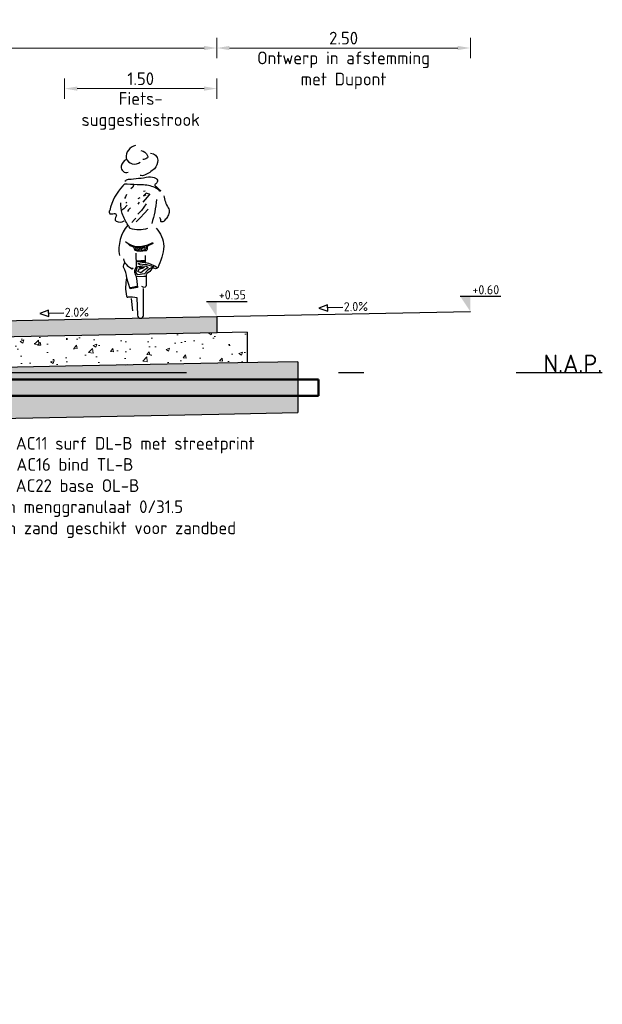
# Model space of a CAD drawing. Header units: metres. Extents: x 90794 to 91984, y 464666 to 465269.
# Tile 79 of 81: x 91550.87 to 91556.62, y 465095.53 to 465105.24. Entities that reach past the tile are written whole.
import ezdxf
from ezdxf import colors
from ezdxf.entities.mleader import LeaderData, LeaderLine
from ezdxf.math import Vec2, Vec3

# ---------------------------------------------------------------- set-up
doc = ezdxf.new("R2010")
doc.units = ezdxf.units.M
for name, pattern in [('AL-NAP_LIJN', [15.25, 12, -1.5, 0.25, -1.5]), ('RI-PVC160', [5, 4, -0.5, 0, -0.5]), ('XX-AFBREEK', [7, 4, -1, 1, -1])]:
    doc.linetypes.add(name, pattern=pattern)
for name, color, linetype, lineweight in [('N-WE-RI-HWA_TRANSPORTLEIDING_PVC_160-GD', 150, 'RI-PVC160', 50), ('N-WE-VH-VERHARDING-SD', 7, 'Continuous', 25), ('N-WE-VH-VERHARDING_ASFALT-AD-50', 8, 'Continuous', 18), ('N-WE-VH-VERHARDING_FUNDERING_GRANULAAT-AD-50', 252, 'Continuous', 18), ('N-WE-VH-VERHARDING_FUNDERING_ZAND-AD-50', 252, 'Continuous', 18), ('X-XX-AL-AANKLEDING-SD', 253, 'Continuous', 25), ('X-XX-AL-CONSTRUCTIELIJN-GD', 7, 'Continuous', 25), ('X-XX-AL-M', 7, 'Continuous', 18), ('X-XX-AL-NAP-GD', 7, 'AL-NAP_LIJN', 25), ('X-XX-AL-NAP-T35', 2, 'Continuous', 35), ('X-XX-AL-PEILMAAT-SD', 7, 'Continuous', 25), ('X-XX-AL-T25', 7, 'Continuous', 25)]:
    doc.layers.add(name, color=color, linetype=linetype, lineweight=lineweight)
doc.layers.get('0').freeze()
doc.styles.add('NLCS-ISO', font='NLCS-ISO.ttf')
doc.styles.add('NLCS-ISO-M50-T25', font='NLCS-ISO.ttf', dxfattribs={"height": 0.125})
doc.styles.add('NLCS-ISO-M50-T35', font='NLCS-ISO.ttf', dxfattribs={"height": 0.175})
doc.dimstyles.new('NLCS-M50-T25-PIJL_L2_H1', dxfattribs={"dimscale": 0.05, "dimtxt": 2.5, "dimasz": 2.5, "dimexe": 2, "dimexo": 2, "dimgap": 0.7, "dimtad": 1, "dimzin": 0, "dimdsep": 46, "dimtxsty": 'NLCS-ISO-M50-T25', "dimcen": 0, "dimdle": 2, "dimclrd": 256, "dimclre": 256, "dimclrt": 256, "dimadec": 1, "dimazin": 0, "dimtfac": 1, "dimtdec": 3, "dimtofl": 0, "dimtmove": 0, "dimatfit": 3, "dimfxl": 2, "dimfxlon": 1, "dimtfillclr": 256, "dimtolj": 1, "dimtzin": 0, "dimlwd": -1, "dimlwe": -1, "dimarcsym": 0})

# ---------------------------------------------------------------- blocks, each defined once
blk = doc.blocks.new('SAL-AANKLEDING_FIETSTER_ACHTERAANZICHT-D')
for points in [[(-0.05036666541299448, 1.702128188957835, 0.3729935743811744), (-0.1443304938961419, 1.576690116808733, 0.5036676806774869), (-0.004195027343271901, 1.536816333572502, 150.9347991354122)], [(0.001547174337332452, 1.652982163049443, -0.2516780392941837), (0.06855687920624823, 1.59934865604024, -0.3988137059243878), (0.06031594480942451, 1.577203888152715, -0.1870109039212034), (0.01987138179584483, 1.564280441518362, 2.207361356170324)], [(-0.1400262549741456, 1.564633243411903, 0.2366755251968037), (-0.1918980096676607, 1.49687373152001, 0.5833860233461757), (-0.1221089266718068, 1.437716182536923, -0.4976141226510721)], [(0.09790349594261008, 1.626574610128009, -0.4025446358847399), (0.1682250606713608, 1.555602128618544, -0.2044483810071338), (0.1344919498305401, 1.473054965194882, -0.1077867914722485), (0.03609575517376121, 1.410709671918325, -0.2325993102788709), (-0.004371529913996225, 1.40683692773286, 0.7564230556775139)], [(-0.1560814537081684, 1.350391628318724, -0.1543364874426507), (-0.118666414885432, 1.368335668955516, 0.02169274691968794), (0.07737407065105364, 1.391957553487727, -0.1539746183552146), (0.1510752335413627, 1.376806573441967, -0.4331946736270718), (0.1624845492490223, 1.338620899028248, -0.1629766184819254), (0.1426668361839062, 1.321223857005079, 0.569714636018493), (0.1515292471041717, 1.296105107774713, 0.02165330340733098), (0.1923476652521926, 1.260255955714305, -1.283993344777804), (0.184317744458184, 1.254201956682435, 0.09354437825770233), (0.1238781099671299, 1.294527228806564, 0.0691951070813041), (-0.003385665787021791, 1.31457193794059, -0.02392113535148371), (-0.1336316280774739, 1.32078161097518, 0.2908349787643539), (-0.1750755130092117, 1.305341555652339, 0.1431388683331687), (-0.3046928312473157, 1.061148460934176, 0.3691134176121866), (-0.3030979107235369, 1.026709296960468, -0.04687917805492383), (-0.2480470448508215, 1.029864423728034, -0.3023433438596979), (-0.2409438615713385, 1.004489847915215, 0.4212362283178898), (-0.2430821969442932, 0.9549567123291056, 0.2464398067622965), (-0.1643989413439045, 0.9581711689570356, -4.327812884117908)], [(0.1556216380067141, 1.168147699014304, -0.05330555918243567), (0.1094504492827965, 0.932712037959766, 2.556334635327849)], [(0.2284341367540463, 1.206544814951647, 0.107816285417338), (0.2709692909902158, 1.0877346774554, -0.1893810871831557), (0.2796339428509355, 1.041245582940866, -0.09113107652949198), (0.2631470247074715, 0.9989673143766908, -0.04373154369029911), (0.235334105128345, 0.9616888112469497, -0.1679475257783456), (0.2104793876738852, 0.9477988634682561, -0.4987150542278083), (0.1991395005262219, 0.9583296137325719, 0.2412757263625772), (0.1854750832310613, 0.9934927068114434, 2.413704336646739)], [(0.06708487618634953, 0.8838321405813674, -0.1738505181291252), (-0.1021136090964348, 0.8836587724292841, 0.000577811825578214), (-0.1235603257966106, 0.9142769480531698, -0.07660966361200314), (-0.181426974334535, 1.031288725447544, -0.07997328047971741), (-0.1970279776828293, 1.136841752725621, -39.68799174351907)], [(-0.126831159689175, 0.9152743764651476, 0.2242817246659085), (-0.2092994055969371, 0.6171465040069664, 1.028931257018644)], [(0.1535605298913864, 0.8875689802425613, -0.1652875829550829), (0.2286775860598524, 0.7090050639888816, -0.08962194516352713), (0.1673676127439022, 0.4951526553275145, 0.0867038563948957), (0.04882549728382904, 0.5461426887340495), (0.04789454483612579, 0.6165351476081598)], [(-0.1482997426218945, 0.7543180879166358, 0.2058065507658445), (-0.00286639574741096, 0.7071667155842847, 0.1057571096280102), (0.1121890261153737, 0.7431557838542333, -0.4564833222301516), (0.1210097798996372, 0.7346299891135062, 0.02326815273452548), (0.0763076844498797, 0.715159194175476, 0.2098695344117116), (0.06527853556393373, 0.7020581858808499, 0.1246415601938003), (0.06457101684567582, 0.6834520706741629, -0.5459258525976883), (0.04526053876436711, 0.6642964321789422, -0.1632653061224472), (-0.05455680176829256, 0.6673141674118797, 0.03898730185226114), (-0.06895840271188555, 0.6956873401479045, 0.1252706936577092), (-0.1029433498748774, 0.7134521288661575), (-0.1294081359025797, 0.7400351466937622)], [(-0.1710020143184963, 0.5840565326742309, 0.2216285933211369), (-0.09510149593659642, 0.493990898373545), (-0.07398255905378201, 0.4937925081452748), (-0.08350515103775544, 0.4814495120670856), (-0.09987509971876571, 0.492721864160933)], [(-0.04745172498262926, 0.6411853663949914), (-0.04335365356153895, 0.5109652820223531, -0.03419768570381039), (-0.05309483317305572, 0.4855484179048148, 0.2276141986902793), (-0.05826837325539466, 0.4432985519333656, -0.04445354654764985), (-0.04078738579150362, 0.3900435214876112), (-0.03277218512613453, 0.301818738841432), (-0.1043907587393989, 0.288565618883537), (-0.1375916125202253, 0.3945772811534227, 0.1326182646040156), (-0.1685304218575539, 0.5008460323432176, -0.2163668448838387), (-0.1558184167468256, 0.5446232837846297, -1.928019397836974)], [(0.1688691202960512, 0.4979219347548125, -0.3250725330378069), (0.1392250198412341, 0.4890481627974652, 0.1857281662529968), (0.1113205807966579, 0.488223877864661, -0.09131968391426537), (0.06141464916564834, 0.438570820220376, 0.4884927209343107), (0.05518498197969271, 0.4164311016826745), (0.05265933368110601, 0.320888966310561, -0.5685987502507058), (0.02378776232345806, 0.3047262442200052, -0.009735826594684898), (0.009687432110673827, 0.313238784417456, 0.6563849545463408)], [(-0.1383553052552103, 0.3983465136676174, 0.09828888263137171), (-0.1406632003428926, 0.2160684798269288, 0.5494630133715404), (-0.1220400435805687, 0.2085729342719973, -0.07315199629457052), (-0.0365517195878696, 0.2050164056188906), (-0.03133061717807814, 0.02803688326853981, 0.9413133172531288), (0.02876104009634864, 0.02617646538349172), (0.0283446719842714, 0.2921671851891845)]]:
    blk.add_lwpolyline(points, format="xyb")
for points in [[(-0.07151103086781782, 1.311886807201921), (-0.07799715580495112, 1.291757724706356), (-0.09756030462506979, 1.273104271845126)], [(-0.1399113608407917, 1.218441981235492), (-0.1499115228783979, 1.196041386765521), (-0.1581625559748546, 1.177919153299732)], [(-0.009598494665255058, 1.18558301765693), (-0.02918120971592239, 1.174723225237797)], [(0.09011217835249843, 1.225053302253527), (0.06429979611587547, 1.192053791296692), (0.02067591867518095, 1.14367355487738)], [(0.0848389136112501, 1.222525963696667), (0.05263402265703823, 1.232250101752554), (0.02906790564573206, 1.20579288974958), (0.05367941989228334, 1.216413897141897)], [(0.04353724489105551, 1.250580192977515), (0.02921643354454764, 1.246773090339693)], [(-0.1336099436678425, 1.111859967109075), (-0.1659583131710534, 1.078592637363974), (-0.1847785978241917, 1.064466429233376)], [(-0.1351979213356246, 1.143533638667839), (-0.1459863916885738, 1.134707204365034)], [(-0.09935970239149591, 1.088564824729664), (-0.1199234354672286, 1.067897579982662), (-0.1294352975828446, 1.051280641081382)], [(0.07490103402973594, 1.075174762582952), (0.03528769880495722, 1.031581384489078), (-0.0003163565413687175, 0.9932776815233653), (-0.04369766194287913, 0.948417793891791)], [(-0.0140146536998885, 1.142078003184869), (-0.02880167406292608, 1.123687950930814)], [(0.05466212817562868, 1.125405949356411), (0.007557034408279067, 1.061680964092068), (-0.02704643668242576, 1.02539105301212)], [(-0.04856657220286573, 0.9851114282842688), (-0.0623605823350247, 0.9717520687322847), (-0.08641941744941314, 0.9412710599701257)], [(-0.05887871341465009, 0.6864104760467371), (-0.03923540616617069, 0.6731350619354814), (-0.01986244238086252, 0.6674012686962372), (-0.02694732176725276, 0.6854850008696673), (-0.04807572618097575, 0.6894545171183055)], [(-0.05765133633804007, 0.6982298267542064), (0.00695746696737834, 0.699649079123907), (0.08709426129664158, 0.7247398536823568)], [(0.059477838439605, 0.7093345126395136), (0.04749165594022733, 0.6768725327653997), (0.003528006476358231, 0.6636888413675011), (0.01050748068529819, 0.6875903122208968), (0.04114269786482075, 0.7022490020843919), (0.03087787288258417, 0.685127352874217)], [(-0.03467301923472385, 0.5582521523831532), (0.03998959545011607, 0.5607022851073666), (0.03675600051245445, 0.5468666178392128), (-0.02934358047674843, 0.538404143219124), (-0.003163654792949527, 0.5251451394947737), (0.04282704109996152, 0.5320486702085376), (0.1016957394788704, 0.5166090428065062), (0.1263627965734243, 0.5051061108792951), (0.08593338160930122, 0.4861488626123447), (0.06461163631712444, 0.4669881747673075), (0.03653152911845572, 0.4359942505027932), (-0.0273028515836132, 0.4265318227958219), (-0.04898645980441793, 0.4513669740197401), (-0.03077818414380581, 0.5089855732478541), (0.04940910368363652, 0.5139636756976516), (0.0738304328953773, 0.5001974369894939), (0.03116863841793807, 0.4691669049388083), (0.002564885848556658, 0.4464681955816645), (-0.02789213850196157, 0.460973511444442), (-0.01386502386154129, 0.4816243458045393), (0.02884095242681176, 0.4950562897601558), (-0.01892664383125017, 0.4949363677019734), (0.03687024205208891, 0.5013616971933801)], [(-0.04505408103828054, 0.5649979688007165), (0.04876238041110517, 0.5712835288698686)], [(-0.04385856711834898, 0.4116570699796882), (0.03080846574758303, 0.4123473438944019), (0.0514226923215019, 0.4129019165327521)], [(-0.1004048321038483, 0.3031574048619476), (-0.03657802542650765, 0.3156367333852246)], [(-0.09611637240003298, 0.2973857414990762), (-0.04762863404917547, 0.3110836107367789)], [(-0.07769643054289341, 0.07040876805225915), (-0.09107830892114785, 0.1933146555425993)]]:
    blk.add_lwpolyline(points)
blk.add_circle((-0.005564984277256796, 0.6805104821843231), 0.009762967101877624)
blk = doc.blocks.new('SAL-PEILMAAT_INFRACAD_H01-SOD')
blk.add_line((-2, 3), (6, 3))
blk.add_solid([(-2, 3), (0, 3), (0, 0)])
at = {"style": 'NLCS-ISO'}
blk.add_attdef('...', (0.3999999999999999, 3.399999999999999), '', height=1.8, dxfattribs=at)
blk = doc.blocks.new('*D70')
at = {"layer": 'Defpoints', "color": 0, "transparency": 16777216}
for p in [(91552.81655645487, 465104.9589788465), (91552.81655645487, 465102.3116772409), (91546.81655645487, 465102.1916772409)]:
    blk.add_point(p, dxfattribs=at)
at = {"layer": 'X-XX-AL-M', "transparency": 16777216}
for p, q in [((91546.81655645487, 465104.8589788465), (91546.81655645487, 465105.0589788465)), ((91552.81655645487, 465104.8589788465), (91552.81655645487, 465105.0589788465)), ((91546.94155645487, 465104.9589788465), (91552.69155645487, 465104.9589788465))]:
    blk.add_line(p, q, dxfattribs=at)
for points in [[(91546.94155645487, 465104.9798121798), (91546.94155645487, 465104.9381455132), (91546.81655645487, 465104.9589788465)], [(91552.69155645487, 465104.9798121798), (91552.69155645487, 465104.9381455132), (91552.81655645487, 465104.9589788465)]]:
    blk.add_solid(points, dxfattribs=at)
at = {"layer": 'X-XX-AL-M', "transparency": 16777216, "char_height": 0.125, "attachment_point": 5, "style": 'NLCS-ISO-M50-T25'}
for s, insert in [('\\A1;6.00', (91549.81655645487, 465105.0564788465)), ('\\A1;Rijbaan', (91549.81655645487, 465104.8427288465))]:
    blk.add_mtext(s, dxfattribs=dict(at, insert=insert))
blk = doc.blocks.new('*D71')
at = {"layer": 'Defpoints', "color": 0, "transparency": 16777216}
for p in [(91555.31655645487, 465104.9589788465), (91552.81655645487, 465102.3116772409), (91555.31655645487, 465102.3616772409)]:
    blk.add_point(p, dxfattribs=at)
at = {"layer": 'X-XX-AL-M', "transparency": 16777216}
for p, q in [((91552.81655645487, 465104.8589788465), (91552.81655645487, 465105.0589788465)), ((91555.31655645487, 465104.8589788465), (91555.31655645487, 465105.0589788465)), ((91552.94155645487, 465104.9589788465), (91555.19155645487, 465104.9589788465))]:
    blk.add_line(p, q, dxfattribs=at)
for points in [[(91552.94155645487, 465104.9798121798), (91552.94155645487, 465104.9381455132), (91552.81655645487, 465104.9589788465)], [(91555.19155645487, 465104.9798121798), (91555.19155645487, 465104.9381455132), (91555.31655645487, 465104.9589788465)]]:
    blk.add_solid(points, dxfattribs=at)
at = {"layer": 'X-XX-AL-M', "transparency": 16777216, "char_height": 0.125, "attachment_point": 5, "style": 'NLCS-ISO-M50-T25'}
for s, insert in [('\\A1;2.50', (91554.06655645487, 465105.0564788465)), ('\\A1;{\\A0;Ontwerp in afstemming\\Pmet Dupont\\P}', (91554.06655645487, 465104.7385621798))]:
    blk.add_mtext(s, dxfattribs=dict(at, insert=insert))
blk = doc.blocks.new('*D75')
at = {"layer": 'Defpoints', "color": 0, "transparency": 16777216}
for p in [(91552.81655645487, 465104.5589788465), (91552.81655645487, 465102.3116772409), (91551.31655645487, 465102.2816772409)]:
    blk.add_point(p, dxfattribs=at)
at = {"layer": 'X-XX-AL-M', "transparency": 16777216}
for p, q in [((91551.31655645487, 465104.4589788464), (91551.31655645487, 465104.6589788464)), ((91552.81655645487, 465104.4589788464), (91552.81655645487, 465104.6589788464)), ((91551.44155645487, 465104.5589788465), (91552.69155645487, 465104.5589788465))]:
    blk.add_line(p, q, dxfattribs=at)
for points in [[(91551.44155645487, 465104.5798121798), (91551.44155645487, 465104.5381455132), (91551.31655645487, 465104.5589788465)], [(91552.69155645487, 465104.5798121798), (91552.69155645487, 465104.5381455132), (91552.81655645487, 465104.5589788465)]]:
    blk.add_solid(points, dxfattribs=at)
at = {"layer": 'X-XX-AL-M', "transparency": 16777216, "char_height": 0.125, "attachment_point": 5, "style": 'NLCS-ISO-M50-T25'}
for s, insert in [('\\A1;1.50', (91552.06655645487, 465104.6564788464)), ('\\A1;Fiets-\\Psuggestiestrook', (91552.06655645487, 465104.3385621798))]:
    blk.add_mtext(s, dxfattribs=dict(at, insert=insert))
blk = doc.blocks.new('*U148')
blk.add_lwpolyline([(-4.853618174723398, 1.282961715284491), (-3.115357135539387, 0.6533353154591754), (-3.115357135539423, 1.91258811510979)], close=True)
blk.add_lwpolyline([(-0.1561694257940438, 1.282961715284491), (-3.115357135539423, 1.282961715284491)])
at = {"style": 'NLCS-ISO'}
blk.add_attdef('AFSCHOT', (0.05833232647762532, 0.5282146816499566), '', height=1.8, dxfattribs=at)
blk = doc.blocks.new('_Dot')
at = {"color": 0, "linetype": 'ByBlock', "lineweight": -2}
blk.add_line((-0.5, 0), (-1, 0), dxfattribs=at)
at = {"color": 0, "linetype": 'ByBlock', "const_width": 0.5}
blk.add_lwpolyline([(-0.25, 0, 1), (0.25, 0, 1)], format="xyb", close=True, dxfattribs=at)
blk = doc.blocks.new('*U213')
blk.add_lwpolyline([(-4.853618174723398, 1.282961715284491), (-3.115357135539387, 0.6533353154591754), (-3.115357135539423, 1.91258811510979)], close=True)
blk.add_lwpolyline([(-0.1561694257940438, 1.282961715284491), (-3.115357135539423, 1.282961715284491)])
at = {"style": 'NLCS-ISO'}
blk.add_attdef('AFSCHOT', (0.05833232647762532, 0.5282146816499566), '', height=1.8, dxfattribs=at)

msp = doc.modelspace()

# ---------------------------------------------------------------- hatches: boundary and pattern name
at = {"layer": 'N-WE-VH-VERHARDING_ASFALT-AD-50'}
h = msp.add_hatch(color=256, dxfattribs=at)
h.dxf.hatch_style = 1
h.paths.add_polyline_path([(91552.81655645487, 465102.151677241), (91552.81655645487, 465102.3116772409), (91548.31655645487, 465102.2216772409), (91546.81655645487, 465102.1916772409), (91546.81655645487, 465102.0316772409), (91548.31945587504, 465102.0617352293)])
at = {"layer": 'N-WE-VH-VERHARDING_FUNDERING_GRANULAAT-AD-50'}
h = msp.add_hatch(dxfattribs=at)
h.set_pattern_fill('AVH-FUNDERING_GRANULAAT_MENG_01-SO', color=256, scale=0.05, pattern_type=2)
h.set_pattern_definition([(49.99999999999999, (91546.81655645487, 465102.031706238), (0.3586300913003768, -0.03137606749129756), [0.03750000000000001, -0.4125]), (355, (91546.81655645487, 465102.031706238), (-0.06937566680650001, 0.376096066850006), [0.03, -0.33]), (100.4514, (91546.84644229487, 465102.029091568), (0.2892546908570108, 0.3447197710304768), [0.03187009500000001, -0.350571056]), (46.18420000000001, (91546.81655645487, 465102.131706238), (0.5336205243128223, -0.08275950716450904), [0.05625, -0.61875]), (96.6356, (91546.86102482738, 465102.1248095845), (0.4673313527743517, 0.4870589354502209), [0.047805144, -0.5258565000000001]), (351.1842, (91546.81655645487, 465102.131706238), (0.4673309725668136, 0.4870593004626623), [0.04500000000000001, -0.4950000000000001]), (21, (91546.86655645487, 465102.106706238), (0.2984535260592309, -0.2013094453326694), [0.03750000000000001, -0.4125]), (326.0000000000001, (91546.86655645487, 465102.106706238), (0.1216576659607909, 0.3625750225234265), [0.03, -0.33]), (71.4514, (91546.89142757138, 465102.089930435), (0.420111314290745, 0.1612652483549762), [0.03187009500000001, -0.350571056]), (37.50000000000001, (91546.81655645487, 465102.031706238), (0.006079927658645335, 0.1664469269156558), [0, -0.326, 0, -0.335, 0, -0.33125]), (7.499999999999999, (91546.81655645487, 465102.031706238), (0.1315347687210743, 0.1972058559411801), [0, -0.191, 0, -0.3185, 0, -0.12625]), (327.5, (91546.70505645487, 465102.031706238), (0.2669112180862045, -0.01127743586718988), [0, -0.125, 0, -0.39, 0, -0.5175]), (317.5, (91546.65505645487, 465102.031706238), (0.2915930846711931, 0.05005249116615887), [0, -0.1625, 0, -0.259, 0, -0.3675])])
h.paths.add_polyline_path([(91553.11655645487, 465101.8576172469), (91553.11655645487, 465102.1576772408), (91546.51655645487, 465102.0256772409), (91546.51655645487, 465101.7256172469)])
at = {"layer": 'N-WE-VH-VERHARDING_FUNDERING_ZAND-AD-50'}
h = msp.add_hatch(dxfattribs=at)
h.set_pattern_fill('AVH-FUNDERING_ZAND-SO', color=256, scale=0.05, pattern_type=2)
h.set_pattern_definition([(37.50000000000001, (0, -0.01497100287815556), (-0.003149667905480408, 0.09634118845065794), [0, -0.07600000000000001, 0, -0.085, 0, -0.08125]), (7.499999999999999, (0, -0.01497100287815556), (0.08848883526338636, 0.141107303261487), [0, -0.041, 0, -0.0685, 0, -0.02625]), (327.5, (-0.0615, -0.01497100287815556), (0.1557070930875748, 0.0002829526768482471), [0, -0.025, 0, -0.09000000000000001, 0, -0.1175]), (317.5, (-0.0615, -0.01497100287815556), (0.1503063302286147, 0.04388377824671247), [0, -0.0125, 0, -0.059, 0, -0.0675])])
h.paths.add_polyline_path([(91553.61655645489, 465101.3675172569), (91553.61655645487, 465101.8676172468), (91551.3254546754, 465101.8217952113), (91548.3254546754, 465101.7617952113), (91546.01655645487, 465101.7156172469), (91546.01183192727, 465101.2155172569), (91546.02128098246, 465101.2155172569), (91548.33545267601, 465101.2618951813), (91551.33545267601, 465101.3218951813)])

# ---------------------------------------------------------------- linework, layer by layer
at = {"layer": 'N-WE-RI-HWA_TRANSPORTLEIDING_PVC_160-GD', "flags": 128}
for points in [[(91553.81945587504, 465101.6916772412), (91545.51655645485, 465101.6916772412)], [(91553.81945587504, 465101.6916772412), (91553.81945587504, 465101.5316772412)], [(91553.81945587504, 465101.5316772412), (91545.51655645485, 465101.5316772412)]]:
    msp.add_lwpolyline(points, dxfattribs=at)
at = {"layer": 'X-XX-AL-CONSTRUCTIELIJN-GD', "flags": 128}
for points in [[(91491.31655645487, 465101.4916772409), (91493.21655645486, 465101.4916772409), (91493.91655645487, 465102.1916772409), (91494.41655645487, 465102.1916772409), (91499.41655645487, 465102.291677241), (91505.41655645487, 465102.4116772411), (91515.41655645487, 465102.6116772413), (91518.41655645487, 465102.6716772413), (91521.41655645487, 465102.6116772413), (91531.41655645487, 465102.4116772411), (91537.41655645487, 465102.291677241), (91542.41655645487, 465102.1916772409), (91542.91655645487, 465102.1916772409), (91543.61655645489, 465101.4916772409), (91545.61655645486, 465101.4916772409), (91546.31655645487, 465102.1916772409), (91546.81655645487, 465102.1916772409), (91548.31655645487, 465102.2216772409), (91551.31655645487, 465102.2816772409), (91552.81655645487, 465102.3116772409)], [(91552.81655645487, 465102.3116772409), (91555.31655645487, 465102.3616772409)], [(91552.81655645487, 465102.3116772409), (91552.81655645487, 465102.1516772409)], [(91553.11655645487, 465102.1576772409), (91552.81945587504, 465102.1517352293), (91551.31945587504, 465102.1217352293), (91548.31945587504, 465102.0617352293), (91546.51655645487, 465102.0256772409)], [(91553.11655645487, 465102.1576772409), (91553.11655645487, 465101.8576172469)], [(91553.61655645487, 465101.8676172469), (91552.8254546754, 465101.8517952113), (91551.3254546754, 465101.8217952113), (91548.3254546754, 465101.7617952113), (91546.01655645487, 465101.7156172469)], [(91553.61655645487, 465101.8676172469), (91553.61655645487, 465101.3675172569)], [(91546.01655645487, 465101.2155172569), (91548.33545267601, 465101.2618951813), (91551.33545267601, 465101.3218951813), (91552.835452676, 465101.3518951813), (91553.61655645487, 465101.3675172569)]]:
    msp.add_lwpolyline(points, dxfattribs=at)
at = {"layer": 'X-XX-AL-NAP-GD', "flags": 128}
msp.add_lwpolyline([(91479.51655645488, 465101.7616772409), (91556.61655645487, 465101.7616772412)], dxfattribs=at)

# ---------------------------------------------------------------- block references
at = {"layer": 'N-WE-VH-VERHARDING-SD', "xscale": 0.05000000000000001, "yscale": 0.05000000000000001, "zscale": 0.05000000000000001, "rotation": 1.145762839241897}
for name, p in [('*U148', (91551.31655645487, 465102.2816772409)), ('*U213', (91554.06655645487, 465102.3366772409))]:
    msp.add_blockref(name, p, dxfattribs=at).add_auto_attribs({'AFSCHOT': '2.0%'})
at = {"layer": 'X-XX-AL-AANKLEDING-SD'}
msp.add_blockref('SAL-AANKLEDING_FIETSTER_ACHTERAANZICHT-D', (91552.06655645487, 465102.2966772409), dxfattribs=at)
at = {"layer": 'X-XX-AL-PEILMAAT-SD', "linetype": 'XX-AFBREEK', "xscale": 0.05, "yscale": 0.05, "zscale": 0.05}
msp.add_blockref('SAL-PEILMAAT_INFRACAD_H01-SOD', (91555.31655645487, 465102.3616772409), dxfattribs=at).add_auto_attribs({'...': '+0.60'})
at = {"layer": 'X-XX-AL-PEILMAAT-SD', "xscale": 0.05, "yscale": 0.05, "zscale": 0.05}
msp.add_blockref('SAL-PEILMAAT_INFRACAD_H01-SOD', (91552.81655645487, 465102.3116772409), dxfattribs=at).add_auto_attribs({'...': '+0.55'})

# ---------------------------------------------------------------- texts
at = {"layer": 'X-XX-AL-NAP-T35', "insert": (91556.61655645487, 465101.7616772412), "char_height": 0.175, "attachment_point": 9, "style": 'NLCS-ISO-M50-T35'}
msp.add_mtext_dynamic_manual_height_columns('N.A.P.', width=0.6085349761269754, gutter_width=1.75, heights=[0.175], dxfattribs=at)

# ---------------------------------------------------------------- dimensions: what is measured, and where the dimension line sits
at = {"layer": 'X-XX-AL-M'}
for base, p1, p2, text, picture, middle in [((91555.31655645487, 465104.9589788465), (91552.81655645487, 465102.3116772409), (91555.31655645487, 465102.3616772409), '<>\\X{\\A0;Ontwerp in afstemming\\Pmet Dupont\\P}', '*D71', (91554.06655645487, 465104.9589788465)), ((91552.81655645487, 465104.9589788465), (91546.81655645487, 465102.1916772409), (91552.81655645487, 465102.3116772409), '<>\\XRijbaan', '*D70', (91549.81655645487, 465104.9589788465))]:
    dim = msp.add_linear_dim(base=base, p1=p1, p2=p2, text=text, dimstyle='NLCS-M50-T25-PIJL_L2_H1', override={"dimtmove": 1}, dxfattribs=at)
    dim.commit()
    dim.dimension.update_dxf_attribs({"geometry": picture, "text_midpoint": middle})
dim = msp.add_linear_dim(base=(91552.81655645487, 465104.5589788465), p1=(91551.31655645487, 465102.2816772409), p2=(91552.81655645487, 465102.3116772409), text='<>\\XFiets-\\Psuggestiestrook', dimstyle='NLCS-M50-T25-PIJL_L2_H1', dxfattribs=at)
dim.commit()
dim.dimension.update_dxf_attribs({"geometry": '*D75', "text_midpoint": (91552.06655645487, 465104.5589788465)})

# ---------------------------------------------------------------- leaders
at = {"layer": 'X-XX-AL-T25'}
ml = msp.add_multileader_mtext('Standard', dxfattribs=at)
ml.set_content('-40 mm AC11 surf DL-B met streetprint\\P-45 mm AC16 bind TL-B\\P-75 mm AC22 base OL-B\\P-300 mm menggranulaat 0/31.5\\P-500 mm zand geschikt voor zandbed', color=256, style='NLCS-ISO-M50-T25')
ml.set_leader_properties(color=256, linetype='ByLayer', lineweight=-1)
ml.set_arrow_properties(name='DOT')
ml.build(insert=Vec2(0, 0))
ml.multileader.update_dxf_attribs({"has_dogleg": 0, "text_left_attachment_type": 4, "text_right_attachment_type": 5, "dogleg_length": 0.125, "arrow_head_size": 0.05})
ctx = ml.context
ctx.base_point, ctx.char_height, ctx.arrow_head_size, ctx.landing_gap_size, ctx.plane_origin = Vec3(91550.20786740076, 465100.1297992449), 0.125, 0.05, 0, Vec3(91549.69366869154, 465100.9149830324)
ctx.left_attachment, ctx.right_attachment = 4, 5
notes = []
notes.append((ctx, [(0, (1, 1, 0), (91550.08286740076, 465100.1297992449), (1, 0), 0.125, [(4, [(91550.20786740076, 465102.2258796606), (91550.20786740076, 465101.9416472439), (91550.20786740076, 465101.4263442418), (91550.20786740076, 465102.1710567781), (91550.20786740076, 465102.1166592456)], 0, [])])]))
ctx.mtext.insert, ctx.mtext.flow_direction = Vec3(91550.20786740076, 465101.1256325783), 5
for ctx, leaders in notes:
    for number, flags, end, landing, length, lines in leaders:
        leader = LeaderData()
        leader.index, (leader.has_last_leader_line, leader.has_dogleg_vector, leader.attachment_direction) = number, flags
        leader.last_leader_point, leader.dogleg_vector, leader.dogleg_length = Vec3(end), Vec3(landing), length
        for number, points, colour, breaks in lines:
            line = LeaderLine()
            line.index, line.vertices, line.color, line.breaks = number, Vec3.list(points), colors.encode_raw_color(colour), breaks
            leader.lines.append(line)
        ctx.leaders.append(leader)

doc.saveas('drawing.dxf')
